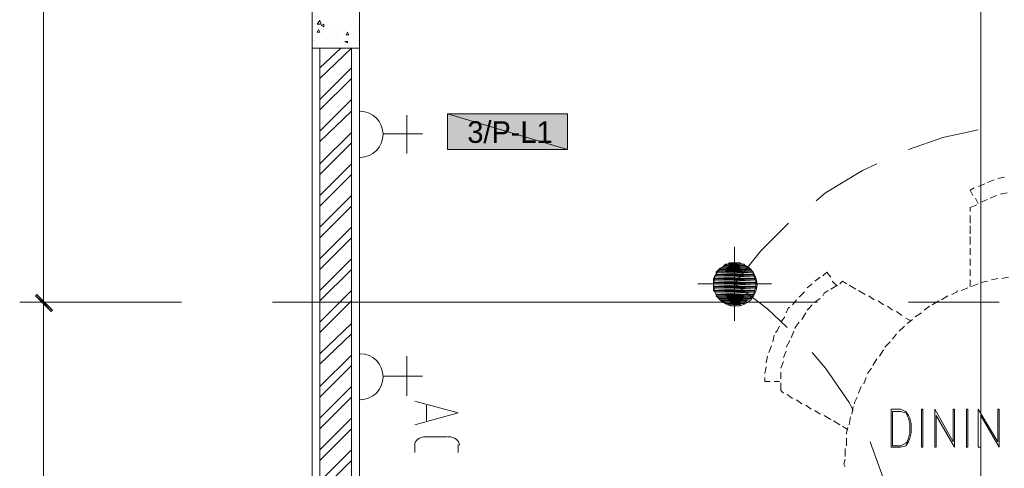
# Model space of a CAD drawing. Header units: millimetres. Extents: x 17 to 403, y 12 to 285.
# Tile 28 of 145: x 65 to 97, y 180 to 194. Entities that reach past the tile are written whole.
import ezdxf

# ---------------------------------------------------------------- set-up
doc = ezdxf.new("R2010")
doc.units = ezdxf.units.MM
for name, color, linetype in [('FILL_000000', 7, 'Continuous'), ('LINE_000000', 7, 'Continuous'), ('TEXT', 7, 'Continuous')]:
    doc.layers.add(name, color=color, linetype=linetype)
doc.layers.add('FILL_FFFFFF', color=7, linetype='Continuous', true_color=0xffffff)
doc.layers.add('LINE_FFFFFF', color=7, linetype='Continuous', true_color=0xffffff)

msp = doc.modelspace()

# ---------------------------------------------------------------- hatches: boundary and pattern name
at = {"layer": 'FILL_000000'}
h = msp.add_hatch(color=7, dxfattribs=at)
h.dxf.hatch_style = 1
h.paths.add_polyline_path([(66.167, 184.743), (65.617, 185.208), (65.659, 185.251), (66.167, 184.743)])
h = msp.add_hatch(color=7, dxfattribs=at)
h.dxf.hatch_style = 1
h.paths.add_polyline_path([(65.659, 185.251), (65.617, 185.208), (66.167, 184.743), (65.659, 185.251)])
h = msp.add_hatch(color=7, dxfattribs=at)
h.dxf.hatch_style = 1
h.paths.add_polyline_path([(66.125, 184.7), (66.167, 184.743), (65.617, 185.208), (66.125, 184.7)])
h = msp.add_hatch(color=7, dxfattribs=at)
h.dxf.hatch_style = 1
h.paths.add_polyline_path([(65.617, 185.208), (66.167, 184.743), (66.125, 184.7), (65.617, 185.208)])
at = {"layer": 'FILL_FFFFFF'}
h = msp.add_hatch(color=7, dxfattribs=at)
h.dxf.hatch_style = 1
h.paths.add_polyline_path([(78.867, 189.907), (82.719, 189.907), (78.867, 191.05), (78.867, 189.907)])
h = msp.add_hatch(color=7, dxfattribs=at)
h.dxf.hatch_style = 1
h.paths.add_polyline_path([(82.719, 189.907), (78.867, 191.05), (82.719, 191.05), (82.719, 189.907)])
h = msp.add_hatch(color=7, dxfattribs=at)
h.dxf.hatch_style = 1
h.paths.add_polyline_path([(88.477, 186.14), (87.715, 186.14), (88.434, 186.182), (88.477, 186.14)])
h = msp.add_hatch(color=7, dxfattribs=at)
h.dxf.hatch_style = 1
h.paths.add_polyline_path([(87.715, 186.14), (88.434, 186.182), (87.757, 186.182), (87.715, 186.14)])
h = msp.add_hatch(color=7, dxfattribs=at)
h.dxf.hatch_style = 1
h.paths.add_polyline_path([(88.434, 186.182), (87.757, 186.182), (88.392, 186.224), (88.434, 186.182)])
h = msp.add_hatch(color=7, dxfattribs=at)
h.dxf.hatch_style = 1
h.paths.add_polyline_path([(87.757, 186.182), (88.392, 186.224), (87.799, 186.224), (87.757, 186.182)])
h = msp.add_hatch(color=7, dxfattribs=at)
h.dxf.hatch_style = 1
h.paths.add_polyline_path([(88.392, 186.224), (87.799, 186.224), (88.307, 186.224), (88.392, 186.224)])
h = msp.add_hatch(color=7, dxfattribs=at)
h.dxf.hatch_style = 1
h.paths.add_polyline_path([(87.799, 186.224), (88.307, 186.224), (87.884, 186.224), (87.799, 186.224)])
h = msp.add_hatch(color=7, dxfattribs=at)
h.dxf.hatch_style = 1
h.paths.add_polyline_path([(88.307, 186.224), (87.884, 186.224), (88.265, 186.267), (88.307, 186.224)])
h = msp.add_hatch(color=7, dxfattribs=at)
h.dxf.hatch_style = 1
h.paths.add_polyline_path([(87.884, 186.224), (88.265, 186.267), (87.926, 186.267), (87.884, 186.224)])
h = msp.add_hatch(color=7, dxfattribs=at)
h.dxf.hatch_style = 1
h.paths.add_polyline_path([(87.926, 186.267), (88.011, 186.267), (88.18, 186.267), (87.926, 186.267)])
h = msp.add_hatch(color=7, dxfattribs=at)
h.dxf.hatch_style = 1
h.paths.add_polyline_path([(87.926, 186.267), (88.265, 186.267), (88.18, 186.267), (87.926, 186.267)])
h = msp.add_hatch(color=7, dxfattribs=at)
h.dxf.hatch_style = 1
h.paths.add_polyline_path([(88.011, 186.267), (88.18, 186.267), (88.138, 186.267), (88.011, 186.267)])
h = msp.add_hatch(color=7, dxfattribs=at)
h.dxf.hatch_style = 1
h.paths.add_polyline_path([(88.731, 185.759), (87.418, 185.759), (88.731, 185.843), (88.731, 185.759)])
h = msp.add_hatch(color=7, dxfattribs=at)
h.dxf.hatch_style = 1
h.paths.add_polyline_path([(87.418, 185.759), (88.731, 185.843), (87.461, 185.843), (87.418, 185.759)])
h = msp.add_hatch(color=7, dxfattribs=at)
h.dxf.hatch_style = 1
h.paths.add_polyline_path([(88.731, 185.843), (87.461, 185.843), (88.688, 185.886), (88.731, 185.843)])
h = msp.add_hatch(color=7, dxfattribs=at)
h.dxf.hatch_style = 1
h.paths.add_polyline_path([(87.461, 185.843), (88.688, 185.886), (87.503, 185.886), (87.461, 185.843)])
h = msp.add_hatch(color=7, dxfattribs=at)
h.dxf.hatch_style = 1
h.paths.add_polyline_path([(88.688, 185.97), (87.503, 185.97), (88.646, 186.013), (88.688, 185.97)])
h = msp.add_hatch(color=7, dxfattribs=at)
h.dxf.hatch_style = 1
h.paths.add_polyline_path([(87.503, 185.97), (88.646, 186.013), (87.545, 186.013), (87.503, 185.97)])
h = msp.add_hatch(color=7, dxfattribs=at)
h.dxf.hatch_style = 1
h.paths.add_polyline_path([(88.688, 185.886), (87.503, 185.886), (88.688, 185.97), (88.688, 185.886)])
h = msp.add_hatch(color=7, dxfattribs=at)
h.dxf.hatch_style = 1
h.paths.add_polyline_path([(87.503, 185.886), (88.688, 185.97), (87.503, 185.97), (87.503, 185.886)])
h = msp.add_hatch(color=7, dxfattribs=at)
h.dxf.hatch_style = 1
h.paths.add_polyline_path([(88.646, 186.013), (87.545, 186.013), (88.604, 186.055), (88.646, 186.013)])
h = msp.add_hatch(color=7, dxfattribs=at)
h.dxf.hatch_style = 1
h.paths.add_polyline_path([(87.545, 186.013), (88.604, 186.055), (87.588, 186.055), (87.545, 186.013)])
h = msp.add_hatch(color=7, dxfattribs=at)
h.dxf.hatch_style = 1
h.paths.add_polyline_path([(88.604, 186.055), (87.588, 186.055), (88.519, 186.097), (88.604, 186.055)])
h = msp.add_hatch(color=7, dxfattribs=at)
h.dxf.hatch_style = 1
h.paths.add_polyline_path([(87.588, 186.055), (88.519, 186.097), (87.63, 186.097), (87.588, 186.055)])
h = msp.add_hatch(color=7, dxfattribs=at)
h.dxf.hatch_style = 1
h.paths.add_polyline_path([(88.519, 186.097), (87.63, 186.097), (88.477, 186.14), (88.519, 186.097)])
h = msp.add_hatch(color=7, dxfattribs=at)
h.dxf.hatch_style = 1
h.paths.add_polyline_path([(87.63, 186.097), (88.477, 186.14), (87.715, 186.14), (87.63, 186.097)])
h = msp.add_hatch(color=7, dxfattribs=at)
h.dxf.hatch_style = 1
h.paths.add_polyline_path([(88.773, 185.716), (87.418, 185.716), (88.731, 185.759), (88.773, 185.716)])
h = msp.add_hatch(color=7, dxfattribs=at)
h.dxf.hatch_style = 1
h.paths.add_polyline_path([(87.418, 185.716), (88.731, 185.759), (87.418, 185.759), (87.418, 185.716)])
h = msp.add_hatch(color=7, dxfattribs=at)
h.dxf.hatch_style = 1
h.paths.add_polyline_path([(88.773, 185.632), (87.418, 185.632), (88.773, 185.716), (88.773, 185.632)])
h = msp.add_hatch(color=7, dxfattribs=at)
h.dxf.hatch_style = 1
h.paths.add_polyline_path([(87.418, 185.632), (88.773, 185.716), (87.418, 185.716), (87.418, 185.632)])
h = msp.add_hatch(color=7, dxfattribs=at)
h.dxf.hatch_style = 1
h.paths.add_polyline_path([(88.773, 185.589), (87.418, 185.589), (88.773, 185.632), (88.773, 185.589)])
h = msp.add_hatch(color=7, dxfattribs=at)
h.dxf.hatch_style = 1
h.paths.add_polyline_path([(87.418, 185.589), (88.773, 185.632), (87.418, 185.632), (87.418, 185.589)])
h = msp.add_hatch(color=7, dxfattribs=at)
h.dxf.hatch_style = 1
h.paths.add_polyline_path([(88.773, 185.505), (87.418, 185.505), (88.773, 185.589), (88.773, 185.505)])
h = msp.add_hatch(color=7, dxfattribs=at)
h.dxf.hatch_style = 1
h.paths.add_polyline_path([(87.418, 185.505), (88.773, 185.589), (87.418, 185.589), (87.418, 185.505)])
h = msp.add_hatch(color=7, dxfattribs=at)
h.dxf.hatch_style = 1
h.paths.add_polyline_path([(88.773, 185.462), (87.418, 185.462), (88.773, 185.505), (88.773, 185.462)])
h = msp.add_hatch(color=7, dxfattribs=at)
h.dxf.hatch_style = 1
h.paths.add_polyline_path([(87.418, 185.462), (88.773, 185.505), (87.418, 185.505), (87.418, 185.462)])
h = msp.add_hatch(color=7, dxfattribs=at)
h.dxf.hatch_style = 1
h.paths.add_polyline_path([(88.731, 185.378), (87.418, 185.378), (88.773, 185.462), (88.731, 185.378)])
h = msp.add_hatch(color=7, dxfattribs=at)
h.dxf.hatch_style = 1
h.paths.add_polyline_path([(87.418, 185.378), (88.773, 185.462), (87.418, 185.462), (87.418, 185.378)])
h = msp.add_hatch(color=7, dxfattribs=at)
h.dxf.hatch_style = 1
h.paths.add_polyline_path([(87.461, 185.335), (88.731, 185.378), (87.418, 185.378), (87.461, 185.335)])
h = msp.add_hatch(color=7, dxfattribs=at)
h.dxf.hatch_style = 1
h.paths.add_polyline_path([(88.731, 185.335), (87.461, 185.335), (88.731, 185.378), (88.731, 185.335)])
h = msp.add_hatch(color=7, dxfattribs=at)
h.dxf.hatch_style = 1
h.paths.add_polyline_path([(87.503, 185.251), (88.731, 185.335), (87.461, 185.335), (87.503, 185.251)])
h = msp.add_hatch(color=7, dxfattribs=at)
h.dxf.hatch_style = 1
h.paths.add_polyline_path([(88.688, 185.251), (87.503, 185.251), (88.731, 185.335), (88.688, 185.251)])
h = msp.add_hatch(color=7, dxfattribs=at)
h.dxf.hatch_style = 1
h.paths.add_polyline_path([(88.688, 185.208), (87.503, 185.208), (88.688, 185.251), (88.688, 185.208)])
h = msp.add_hatch(color=7, dxfattribs=at)
h.dxf.hatch_style = 1
h.paths.add_polyline_path([(87.503, 185.208), (88.688, 185.251), (87.503, 185.251), (87.503, 185.208)])
h = msp.add_hatch(color=7, dxfattribs=at)
h.dxf.hatch_style = 1
h.paths.add_polyline_path([(87.545, 185.166), (88.688, 185.208), (87.503, 185.208), (87.545, 185.166)])
h = msp.add_hatch(color=7, dxfattribs=at)
h.dxf.hatch_style = 1
h.paths.add_polyline_path([(88.646, 185.166), (87.545, 185.166), (88.688, 185.208), (88.646, 185.166)])
h = msp.add_hatch(color=7, dxfattribs=at)
h.dxf.hatch_style = 1
h.paths.add_polyline_path([(87.588, 185.124), (88.646, 185.166), (87.545, 185.166), (87.588, 185.124)])
h = msp.add_hatch(color=7, dxfattribs=at)
h.dxf.hatch_style = 1
h.paths.add_polyline_path([(88.604, 185.124), (87.588, 185.124), (88.646, 185.166), (88.604, 185.124)])
h = msp.add_hatch(color=7, dxfattribs=at)
h.dxf.hatch_style = 1
h.paths.add_polyline_path([(87.63, 185.081), (88.604, 185.124), (87.588, 185.124), (87.63, 185.081)])
h = msp.add_hatch(color=7, dxfattribs=at)
h.dxf.hatch_style = 1
h.paths.add_polyline_path([(88.519, 185.081), (87.63, 185.081), (88.604, 185.124), (88.519, 185.081)])
h = msp.add_hatch(color=7, dxfattribs=at)
h.dxf.hatch_style = 1
h.paths.add_polyline_path([(87.715, 185.039), (88.519, 185.081), (87.63, 185.081), (87.715, 185.039)])
h = msp.add_hatch(color=7, dxfattribs=at)
h.dxf.hatch_style = 1
h.paths.add_polyline_path([(88.477, 185.039), (87.715, 185.039), (88.519, 185.081), (88.477, 185.039)])
h = msp.add_hatch(color=7, dxfattribs=at)
h.dxf.hatch_style = 1
h.paths.add_polyline_path([(87.757, 184.997), (88.477, 185.039), (87.715, 185.039), (87.757, 184.997)])
h = msp.add_hatch(color=7, dxfattribs=at)
h.dxf.hatch_style = 1
h.paths.add_polyline_path([(88.434, 184.997), (87.757, 184.997), (88.477, 185.039), (88.434, 184.997)])
h = msp.add_hatch(color=7, dxfattribs=at)
h.dxf.hatch_style = 1
h.paths.add_polyline_path([(87.799, 184.954), (88.434, 184.997), (87.757, 184.997), (87.799, 184.954)])
h = msp.add_hatch(color=7, dxfattribs=at)
h.dxf.hatch_style = 1
h.paths.add_polyline_path([(88.392, 184.954), (87.799, 184.954), (88.434, 184.997), (88.392, 184.954)])
h = msp.add_hatch(color=7, dxfattribs=at)
h.dxf.hatch_style = 1
h.paths.add_polyline_path([(87.884, 184.954), (88.392, 184.954), (87.799, 184.954), (87.884, 184.954)])
h = msp.add_hatch(color=7, dxfattribs=at)
h.dxf.hatch_style = 1
h.paths.add_polyline_path([(87.926, 184.912), (88.307, 184.954), (87.884, 184.954), (87.926, 184.912)])
h = msp.add_hatch(color=7, dxfattribs=at)
h.dxf.hatch_style = 1
h.paths.add_polyline_path([(88.307, 184.954), (87.884, 184.954), (88.392, 184.954), (88.307, 184.954)])
h = msp.add_hatch(color=7, dxfattribs=at)
h.dxf.hatch_style = 1
h.paths.add_polyline_path([(88.265, 184.912), (87.926, 184.912), (88.307, 184.954), (88.265, 184.912)])
h = msp.add_hatch(color=7, dxfattribs=at)
h.dxf.hatch_style = 1
h.paths.add_polyline_path([(88.011, 184.912), (88.265, 184.912), (87.926, 184.912), (88.011, 184.912)])
h = msp.add_hatch(color=7, dxfattribs=at)
h.dxf.hatch_style = 1
h.paths.add_polyline_path([(88.138, 184.912), (88.18, 184.912), (88.011, 184.912), (88.138, 184.912)])
h = msp.add_hatch(color=7, dxfattribs=at)
h.dxf.hatch_style = 1
h.paths.add_polyline_path([(88.18, 184.912), (88.011, 184.912), (88.265, 184.912), (88.18, 184.912)])

# ---------------------------------------------------------------- linework, layer by layer
at = {"layer": 'LINE_000000', "lineweight": 0}
for p, q in [((74.507, 75.819), (74.507, 237.702)), ((74.507, 201.422), (74.507, 183.938)), ((65.871, 197.231), (65.871, 184.997)), ((96.012, 196.384), (96.012, 178.858)), ((74.676, 193.929), (74.761, 194.056)), ((74.676, 193.929), (74.803, 193.929)), ((74.676, 193.675), (74.718, 193.76)), ((74.761, 193.675), (74.718, 193.76)), ((74.803, 193.929), (74.761, 194.056)), ((74.803, 193.887), (74.888, 193.929)), ((74.803, 193.887), (74.888, 193.844)), ((74.888, 193.844), (74.888, 193.929)), ((75.015, 193.802), (75.015, 193.802)), ((75.142, 193.76), (75.142, 193.76)), ((75.311, 193.76), (75.311, 193.76)), ((75.777, 193.929), (75.777, 193.929)), ((75.988, 193.844), (75.988, 193.844)), ((75.988, 193.844), (75.988, 193.844)), ((74.676, 193.675), (74.761, 193.675)), ((74.676, 193.675), (74.676, 193.675)), ((74.676, 193.675), (74.676, 193.675)), ((74.676, 193.506), (74.676, 193.506)), ((75.057, 193.675), (75.057, 193.675)), ((75.311, 193.548), (75.311, 193.548)), ((75.353, 193.463), (75.353, 193.463)), ((75.607, 193.59), (75.65, 193.675)), ((75.607, 193.59), (75.692, 193.59)), ((75.692, 193.59), (75.65, 193.675)), ((75.777, 193.633), (75.777, 193.633)), ((76.031, 193.463), (76.031, 193.463)), ((74.549, 193.421), (74.549, 193.421)), ((74.676, 193.252), (74.676, 193.252)), ((74.761, 192.532), (75.438, 193.167)), ((74.761, 192.193), (75.777, 193.167)), ((74.803, 193.252), (74.803, 193.252)), ((75.311, 193.336), (75.311, 193.336)), ((75.565, 193.379), (75.65, 193.379)), ((75.565, 193.379), (75.65, 193.336)), ((75.65, 193.336), (75.65, 193.379)), ((75.65, 193.336), (75.65, 193.336)), ((75.946, 193.379), (75.946, 193.379)), ((75.988, 193.421), (75.988, 193.421)), ((76.031, 193.167), (76.031, 175.175)), ((74.761, 191.516), (75.777, 192.532)), ((74.761, 191.177), (75.777, 192.193)), ((74.761, 190.5), (75.777, 191.516)), ((74.761, 190.161), (75.777, 191.135)), ((76.031, 189.653), (76.031, 191.135)), ((77.555, 189.78), (77.555, 191.008)), ((74.761, 189.442), (75.777, 190.458)), ((76.793, 190.415), (78.063, 190.415)), ((74.761, 189.103), (75.777, 190.119)), ((74.761, 188.426), (75.777, 189.442)), ((74.761, 188.087), (75.777, 189.103)), ((96.562, 188.976), (96.774, 189.018)), ((95.673, 188.595), (95.8, 188.68)), ((95.927, 188.722), (96.139, 188.807)), ((96.224, 188.849), (96.435, 188.934)), ((74.761, 187.41), (75.777, 188.426)), ((95.673, 188.595), (95.758, 188.426)), ((96.308, 188.341), (96.52, 188.426)), ((96.647, 188.468), (96.859, 188.51)), ((74.761, 187.071), (75.777, 188.087)), ((95.673, 188.045), (95.885, 188.129)), ((95.673, 188.045), (95.673, 187.918)), ((95.843, 188.341), (95.927, 188.172)), ((96.012, 188.214), (96.224, 188.299)), ((95.673, 187.791), (95.673, 187.537)), ((95.673, 187.452), (95.673, 187.198)), ((74.761, 186.394), (75.777, 187.41)), ((95.673, 187.113), (95.673, 186.859)), ((74.761, 186.055), (75.777, 187.071)), ((88.096, 184.404), (88.096, 186.775)), ((95.673, 186.732), (95.673, 186.521)), ((74.761, 185.378), (75.777, 186.394)), ((95.673, 186.394), (95.673, 186.182)), ((74.761, 185.039), (75.777, 186.055)), ((90.932, 185.843), (91.059, 185.97)), ((91.186, 185.801), (91.059, 185.97)), ((95.673, 186.055), (95.673, 185.843)), ((86.91, 185.589), (89.239, 185.589)), ((86.91, 185.589), (89.281, 185.589)), ((90.424, 185.462), (90.593, 185.589)), ((90.678, 185.674), (90.847, 185.801)), ((91.186, 185.42), (91.398, 185.547)), ((91.355, 185.547), (91.228, 185.674)), ((91.482, 185.589), (91.567, 185.674)), ((91.694, 185.589), (91.567, 185.674)), ((91.99, 185.42), (91.779, 185.547)), ((95.927, 185.589), (95.716, 185.505)), ((96.224, 185.674), (96.012, 185.632)), ((96.562, 185.759), (96.351, 185.716)), ((96.901, 185.801), (96.689, 185.759)), ((74.761, 184.362), (75.777, 185.378)), ((90.17, 185.166), (90.339, 185.335)), ((92.287, 185.251), (92.075, 185.378)), ((92.583, 185.081), (92.414, 185.208)), ((94.954, 185.208), (94.742, 185.081)), ((95.589, 185.462), (95.377, 185.378)), ((69.088, 184.997), (65.109, 184.997)), ((69.088, 184.997), (65.109, 184.997)), ((65.871, 172.72), (65.871, 184.997)), ((70.316, 184.997), (67.395, 184.997)), ((90.763, 184.997), (73.237, 184.997)), ((74.761, 184.023), (75.777, 185.039)), ((89.958, 184.912), (90.085, 185.081)), ((90.678, 184.997), (90.847, 185.124)), ((92.879, 184.912), (92.71, 185.039)), ((96.605, 184.997), (93.684, 184.997)), ((94.657, 185.039), (94.446, 184.912)), ((90.255, 184.446), (90.382, 184.658)), ((93.176, 184.743), (93.006, 184.87)), ((93.472, 184.573), (93.303, 184.7)), ((94.107, 184.658), (93.895, 184.531)), ((94.361, 184.87), (94.192, 184.743)), ((74.761, 183.346), (75.777, 184.319)), ((89.577, 184.362), (89.704, 184.531)), ((93.811, 184.446), (93.641, 184.319)), ((74.761, 183.007), (75.777, 183.981)), ((89.323, 183.727), (89.366, 183.938)), ((89.916, 183.854), (90.001, 184.065)), ((93.303, 183.981), (93.176, 183.811)), ((93.557, 184.235), (93.387, 184.065)), ((89.747, 183.557), (89.874, 183.769)), ((93.091, 183.727), (92.922, 183.557)), ((74.761, 182.287), (75.777, 183.303)), ((76.031, 183.388), (76.031, 181.864)), ((89.196, 183.388), (89.281, 183.6)), ((89.662, 183.219), (89.747, 183.43)), ((92.879, 183.473), (92.752, 183.261)), ((77.555, 183.261), (77.555, 181.991)), ((89.112, 183.049), (89.154, 183.261)), ((89.577, 182.88), (89.662, 183.092)), ((92.668, 183.176), (92.541, 182.965)), ((74.761, 181.949), (75.777, 182.965)), ((89.069, 182.711), (89.112, 182.922)), ((89.577, 182.541), (89.577, 182.753)), ((92.498, 182.88), (92.371, 182.711)), ((76.793, 182.626), (78.063, 182.626)), ((89.069, 182.457), (89.069, 182.584)), ((89.069, 182.457), (89.239, 182.457)), ((89.366, 182.457), (89.535, 182.457)), ((89.577, 182.16), (89.577, 182.414)), ((92.329, 182.584), (92.244, 182.372)), ((74.761, 181.271), (75.777, 182.287)), ((89.577, 182.16), (89.662, 182.076)), ((89.789, 182.033), (89.958, 181.906)), ((92.16, 182.287), (92.075, 182.076)), ((74.761, 180.933), (75.777, 181.949)), ((90.085, 181.864), (90.255, 181.737)), ((78.19, 181.187), (78.19, 181.695)), ((90.382, 181.695), (90.551, 181.568)), ((90.678, 181.525), (90.847, 181.398)), ((91.906, 181.652), (91.863, 181.398)), ((93.133, 181.568), (93.133, 180.34)), ((93.176, 181.483), (93.176, 180.382)), ((94.53, 181.568), (94.53, 180.34)), ((95.927, 181.568), (95.927, 180.34)), ((74.761, 180.255), (75.777, 181.271)), ((90.974, 181.356), (91.186, 181.229)), ((91.271, 181.187), (91.482, 181.06)), ((91.821, 181.314), (91.779, 181.06)), ((94.573, 181.356), (95.165, 180.34)), ((96.012, 181.356), (96.605, 180.34)), ((74.507, 181.017), (74.507, 178.096)), ((74.761, 179.917), (75.777, 180.933)), ((78.147, 180.679), (78.867, 180.679)), ((91.694, 180.636), (91.694, 180.382)), ((74.761, 179.239), (75.777, 180.255)), ((77.809, 180.171), (77.809, 180.425)), ((79.206, 180.425), (79.206, 180.171)), ((91.652, 180.298), (91.652, 180.044)), ((74.761, 178.901), (75.777, 179.917))]:
    msp.add_line(p, q, dxfattribs=at)
for points in [[(74.507, 193.167), (76.031, 193.167), (76.031, 199.263), (74.507, 199.263), (74.507, 193.167)], [(75.777, 193.167), (74.761, 193.167), (74.761, 164.846), (75.777, 164.846), (75.777, 193.167)], [(78.867, 191.05), (78.867, 189.907), (82.719, 189.907), (82.719, 191.05), (78.867, 191.05)], [(88.815, 185.568), (88.801, 185.709), (88.76, 185.84), (88.696, 185.959), (88.611, 186.062), (88.507, 186.147), (88.389, 186.212), (88.258, 186.252), (88.117, 186.267), (87.976, 186.252), (87.845, 186.212), (87.726, 186.147), (87.623, 186.062), (87.538, 185.959), (87.473, 185.84), (87.433, 185.709), (87.418, 185.568), (87.433, 185.427), (87.473, 185.296), (87.538, 185.178), (87.623, 185.074), (87.726, 184.989), (87.845, 184.925), (87.976, 184.884), (88.117, 184.87), (88.258, 184.884), (88.389, 184.925), (88.507, 184.989), (88.611, 185.074), (88.696, 185.178), (88.76, 185.296), (88.801, 185.427), (88.815, 185.568)], [(66.167, 184.743), (65.617, 185.208), (65.659, 185.251), (66.167, 184.743)], [(65.659, 185.251), (65.617, 185.208), (66.167, 184.743), (65.659, 185.251)], [(66.125, 184.7), (66.167, 184.743), (65.617, 185.208), (66.125, 184.7)], [(65.617, 185.208), (66.167, 184.743), (66.125, 184.7), (65.617, 185.208)]]:
    msp.add_lwpolyline(points, close=True, dxfattribs=at)
for points in [[(76.052, 189.653), (76.201, 189.668), (76.34, 189.712), (76.466, 189.78), (76.576, 189.87), (76.666, 189.98), (76.734, 190.106), (76.778, 190.245), (76.793, 190.394), (76.778, 190.543), (76.734, 190.683), (76.666, 190.808), (76.576, 190.918), (76.466, 191.008), (76.34, 191.077), (76.201, 191.12), (76.052, 191.135)], [(95.927, 190.542), (94.784, 190.288), (93.684, 189.907)], [(92.668, 189.442), (92.202, 189.23), (91.017, 188.51), (90.72, 188.256)], [(89.831, 187.537), (88.942, 186.648), (88.096, 185.589)], [(89.789, 184.192), (89.154, 184.785), (88.096, 185.589)], [(95.673, 185.716), (95.673, 185.589), (95.673, 185.505)], [(90.932, 185.208), (90.974, 185.293), (91.101, 185.378)], [(95.25, 185.378), (95.25, 185.335), (95.081, 185.251)], [(90.424, 184.743), (90.466, 184.785), (90.593, 184.912)], [(89.747, 184.658), (89.831, 184.827), (89.874, 184.827)], [(90.043, 184.15), (90.043, 184.192), (90.17, 184.362)], [(93.768, 184.404), (93.684, 184.446), (93.599, 184.489)], [(89.408, 184.023), (89.45, 184.065), (89.535, 184.235)], [(76.052, 181.864), (76.201, 181.879), (76.34, 181.922), (76.466, 181.991), (76.576, 182.081), (76.666, 182.191), (76.734, 182.316), (76.778, 182.456), (76.793, 182.605), (76.778, 182.754), (76.734, 182.893), (76.666, 183.019), (76.576, 183.129), (76.466, 183.219), (76.34, 183.287), (76.201, 183.331), (76.052, 183.346)], [(91.906, 181.525), (91.779, 181.779), (91.017, 182.88), (90.593, 183.388)], [(77.809, 181.822), (79.206, 181.441), (77.809, 181.06)], [(92.033, 181.949), (91.948, 181.779), (91.948, 181.737)], [(93.133, 181.568), (93.43, 181.568), (93.599, 181.483), (93.684, 181.356), (93.726, 181.271), (93.768, 181.102), (93.768, 180.806), (93.726, 180.636), (93.684, 180.509), (93.599, 180.382), (93.43, 180.34), (93.133, 180.34)], [(93.176, 181.483), (93.43, 181.483), (93.599, 181.441), (93.641, 181.356), (93.684, 181.271), (93.726, 181.102), (93.726, 180.806), (93.684, 180.636), (93.641, 180.509), (93.599, 180.467), (93.43, 180.382), (93.176, 180.382)], [(94.107, 181.568), (94.107, 180.34), (94.149, 180.34)], [(94.107, 181.568), (94.149, 181.568), (94.149, 180.34)], [(94.53, 181.568), (95.123, 180.509), (95.123, 181.568), (95.165, 181.568), (95.165, 180.34)], [(95.546, 181.568), (95.546, 180.34), (95.589, 180.34)], [(95.546, 181.568), (95.589, 181.568), (95.589, 180.34)], [(95.927, 181.568), (96.562, 180.509), (96.562, 181.568), (96.605, 181.568), (96.605, 180.34)], [(94.573, 181.356), (94.573, 180.34), (94.53, 180.34)], [(96.012, 181.356), (96.012, 180.34), (95.927, 180.34)], [(91.567, 181.017), (91.694, 180.933), (91.736, 180.89)], [(91.736, 180.975), (91.694, 180.806), (91.694, 180.763)], [(78.169, 180.679), (78.096, 180.673), (78.028, 180.657), (77.967, 180.632), (77.914, 180.598), (77.87, 180.557), (77.837, 180.511), (77.816, 180.459), (77.809, 180.404)], [(79.248, 180.404), (79.241, 180.459), (79.22, 180.511), (79.187, 180.557), (79.143, 180.598), (79.089, 180.632), (79.028, 180.657), (78.961, 180.673), (78.888, 180.679)], [(93.176, 178.308), (92.879, 179.324), (92.456, 180.509)], [(91.652, 179.959), (91.609, 179.79), (91.652, 179.705)]]:
    msp.add_lwpolyline(points, dxfattribs=at)
at = {"layer": 'LINE_FFFFFF', "lineweight": 0}
msp.add_line((78.867, 191.05), (82.719, 191.05), dxfattribs=at)
for points in [[(78.867, 189.907), (82.719, 189.907), (78.867, 191.05), (78.867, 189.907)], [(82.719, 189.907), (78.867, 191.05), (82.719, 191.05), (82.719, 189.907)], [(88.477, 186.14), (87.715, 186.14), (88.434, 186.182), (88.477, 186.14)], [(87.715, 186.14), (88.434, 186.182), (87.757, 186.182), (87.715, 186.14)], [(88.434, 186.182), (87.757, 186.182), (88.392, 186.224), (88.434, 186.182)], [(87.757, 186.182), (88.392, 186.224), (87.799, 186.224), (87.757, 186.182)], [(88.392, 186.224), (87.799, 186.224), (88.307, 186.224), (88.392, 186.224)], [(87.799, 186.224), (88.307, 186.224), (87.884, 186.224), (87.799, 186.224)], [(88.307, 186.224), (87.884, 186.224), (88.265, 186.267), (88.307, 186.224)], [(87.884, 186.224), (88.265, 186.267), (87.926, 186.267), (87.884, 186.224)], [(87.926, 186.267), (88.011, 186.267), (88.18, 186.267), (87.926, 186.267)], [(87.926, 186.267), (88.265, 186.267), (88.18, 186.267), (87.926, 186.267)], [(88.011, 186.267), (88.18, 186.267), (88.138, 186.267), (88.011, 186.267)], [(88.731, 185.759), (87.418, 185.759), (88.731, 185.843), (88.731, 185.759)], [(87.418, 185.759), (88.731, 185.843), (87.461, 185.843), (87.418, 185.759)], [(88.731, 185.843), (87.461, 185.843), (88.688, 185.886), (88.731, 185.843)], [(87.461, 185.843), (88.688, 185.886), (87.503, 185.886), (87.461, 185.843)], [(88.688, 185.97), (87.503, 185.97), (88.646, 186.013), (88.688, 185.97)], [(87.503, 185.97), (88.646, 186.013), (87.545, 186.013), (87.503, 185.97)], [(88.688, 185.886), (87.503, 185.886), (88.688, 185.97), (88.688, 185.886)], [(87.503, 185.886), (88.688, 185.97), (87.503, 185.97), (87.503, 185.886)], [(88.646, 186.013), (87.545, 186.013), (88.604, 186.055), (88.646, 186.013)], [(87.545, 186.013), (88.604, 186.055), (87.588, 186.055), (87.545, 186.013)], [(88.604, 186.055), (87.588, 186.055), (88.519, 186.097), (88.604, 186.055)], [(87.588, 186.055), (88.519, 186.097), (87.63, 186.097), (87.588, 186.055)], [(88.519, 186.097), (87.63, 186.097), (88.477, 186.14), (88.519, 186.097)], [(87.63, 186.097), (88.477, 186.14), (87.715, 186.14), (87.63, 186.097)], [(88.773, 185.716), (87.418, 185.716), (88.731, 185.759), (88.773, 185.716)], [(87.418, 185.716), (88.731, 185.759), (87.418, 185.759), (87.418, 185.716)], [(88.773, 185.632), (87.418, 185.632), (88.773, 185.716), (88.773, 185.632)], [(87.418, 185.632), (88.773, 185.716), (87.418, 185.716), (87.418, 185.632)], [(88.773, 185.589), (87.418, 185.589), (88.773, 185.632), (88.773, 185.589)], [(87.418, 185.589), (88.773, 185.632), (87.418, 185.632), (87.418, 185.589)], [(88.773, 185.505), (87.418, 185.505), (88.773, 185.589), (88.773, 185.505)], [(87.418, 185.505), (88.773, 185.589), (87.418, 185.589), (87.418, 185.505)], [(88.773, 185.462), (87.418, 185.462), (88.773, 185.505), (88.773, 185.462)], [(87.418, 185.462), (88.773, 185.505), (87.418, 185.505), (87.418, 185.462)], [(88.731, 185.378), (87.418, 185.378), (88.773, 185.462), (88.731, 185.378)], [(87.418, 185.378), (88.773, 185.462), (87.418, 185.462), (87.418, 185.378)], [(87.461, 185.335), (88.731, 185.378), (87.418, 185.378), (87.461, 185.335)], [(88.731, 185.335), (87.461, 185.335), (88.731, 185.378), (88.731, 185.335)], [(87.503, 185.251), (88.731, 185.335), (87.461, 185.335), (87.503, 185.251)], [(88.688, 185.251), (87.503, 185.251), (88.731, 185.335), (88.688, 185.251)], [(88.688, 185.208), (87.503, 185.208), (88.688, 185.251), (88.688, 185.208)], [(87.503, 185.208), (88.688, 185.251), (87.503, 185.251), (87.503, 185.208)], [(87.545, 185.166), (88.688, 185.208), (87.503, 185.208), (87.545, 185.166)], [(88.646, 185.166), (87.545, 185.166), (88.688, 185.208), (88.646, 185.166)], [(87.588, 185.124), (88.646, 185.166), (87.545, 185.166), (87.588, 185.124)], [(88.604, 185.124), (87.588, 185.124), (88.646, 185.166), (88.604, 185.124)], [(87.63, 185.081), (88.604, 185.124), (87.588, 185.124), (87.63, 185.081)], [(88.519, 185.081), (87.63, 185.081), (88.604, 185.124), (88.519, 185.081)], [(87.715, 185.039), (88.519, 185.081), (87.63, 185.081), (87.715, 185.039)], [(88.477, 185.039), (87.715, 185.039), (88.519, 185.081), (88.477, 185.039)], [(87.757, 184.997), (88.477, 185.039), (87.715, 185.039), (87.757, 184.997)], [(88.434, 184.997), (87.757, 184.997), (88.477, 185.039), (88.434, 184.997)], [(87.799, 184.954), (88.434, 184.997), (87.757, 184.997), (87.799, 184.954)], [(88.392, 184.954), (87.799, 184.954), (88.434, 184.997), (88.392, 184.954)], [(87.884, 184.954), (88.392, 184.954), (87.799, 184.954), (87.884, 184.954)], [(87.926, 184.912), (88.307, 184.954), (87.884, 184.954), (87.926, 184.912)], [(88.307, 184.954), (87.884, 184.954), (88.392, 184.954), (88.307, 184.954)], [(88.265, 184.912), (87.926, 184.912), (88.307, 184.954), (88.265, 184.912)], [(88.011, 184.912), (88.265, 184.912), (87.926, 184.912), (88.011, 184.912)], [(88.138, 184.912), (88.18, 184.912), (88.011, 184.912), (88.138, 184.912)], [(88.18, 184.912), (88.011, 184.912), (88.265, 184.912), (88.18, 184.912)]]:
    msp.add_lwpolyline(points, close=True, dxfattribs=at)

# ---------------------------------------------------------------- texts
at = {"layer": 'TEXT'}
msp.add_text('3/P-L1', height=0.6958, dxfattribs=at).set_placement((79.502, 190.119))

doc.saveas('drawing.dxf')
